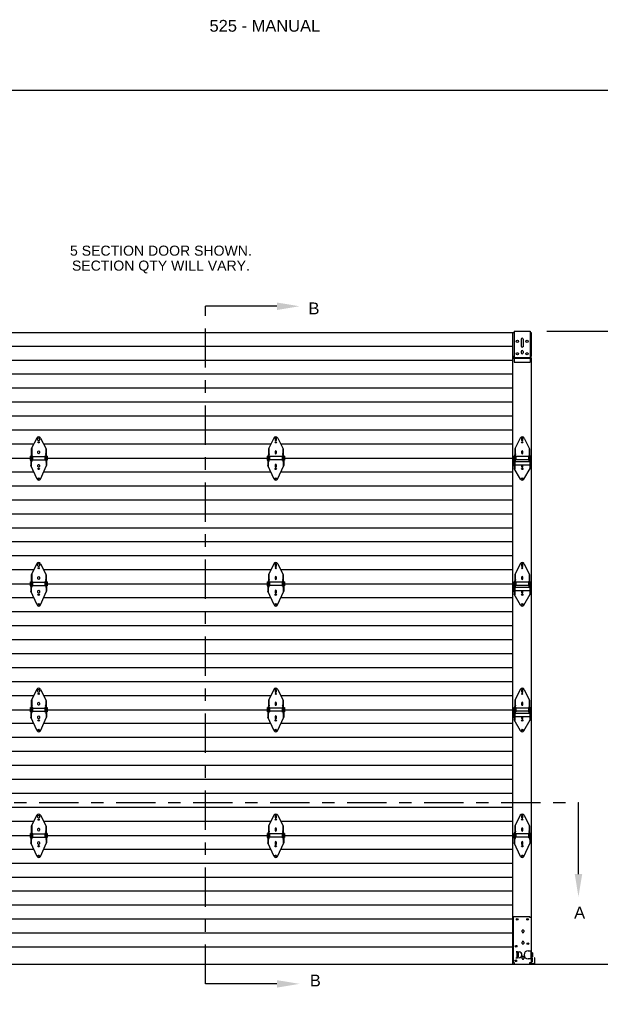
# Model space of a CAD drawing. Header units: inches. Extents: x 168.8 to 189.1, y 234.4 to 247.7.
# Tile 39 of 40: x 179.6 to 184.2, y 239.9 to 247.7. Entities that reach past the tile are written whole.
import ezdxf
from ezdxf import colors
from ezdxf.entities.mleader import LeaderData, LeaderLine
from ezdxf.math import Vec2, Vec3

# ---------------------------------------------------------------- set-up
doc = ezdxf.new("R2010")
doc.units = ezdxf.units.IN
doc.header["$LTSCALE"] = 0.25
doc.header["$MEASUREMENT"] = 0
doc.linetypes.add('CENTER', pattern=[2, 1.25, -0.25, 0.25, -0.25])
for name, color, linetype in [('525', 7, 'Continuous'), ('ANNOTATIONS', 1, 'Continuous'), ('SECTION CUTS', 6, 'CENTER')]:
    doc.layers.add(name, color=color, linetype=linetype)
doc.styles.add('ARIAL', font='arial.ttf', dxfattribs={"height": 0.09375})
doc.styles.get("Standard").update_dxf_attribs({"font": 'romans.shx'})
doc.dimstyles.new('STANDARD$0', dxfattribs={"dimtxt": 0.09375, "dimasz": 0.09375, "dimexe": 0.03125, "dimexo": 0.046875, "dimgap": 0.09, "dimtad": 0, "dimtih": 1, "dimtoh": 1, "dimdec": 4, "dimzin": 0, "dimdsep": 46, "dimtxsty": 'ARIAL', "dimcen": 0.09, "dimadec": 0, "dimazin": 0, "dimtfac": 1, "dimtdec": 4, "dimtofl": 0, "dimtmove": 0, "dimatfit": 1, "dimfxl": 1, "dimtolj": 1, "dimtzin": 0, "dimarcsym": 0})

# ---------------------------------------------------------------- blocks, each defined once
blk = doc.blocks.new('*D5')
at = {"layer": 'ANNOTATIONS', "color": 0, "lineweight": -2, "transparency": 16777216}
for p, q in [((183.7524, 245.2648), (184.8156, 245.2648)), ((184.6906, 245.171), (184.6906, 242.9656)), ((184.6906, 240.3254), (184.6906, 242.5308)), ((183.7537, 240.2316), (184.8156, 240.2316))]:
    blk.add_line(p, q, dxfattribs=at)
at = {"layer": 'ANNOTATIONS', "color": 0, "transparency": 16777216}
for points in [[(184.675, 245.171), (184.7062, 245.171), (184.6906, 245.2648)], [(184.675, 240.3254), (184.7062, 240.3254), (184.6906, 240.2316)]]:
    blk.add_solid(points, dxfattribs=at)
at = {"layer": 'defpoints', "color": 0, "transparency": 16777216}
for p in [(183.6461, 245.2648), (183.6475, 240.2316), (184.6906, 240.2316)]:
    blk.add_point(p, dxfattribs=at)
at = {"layer": 'ANNOTATIONS', "color": 0, "transparency": 16777216, "insert": (184.6906, 242.7482), "char_height": 0.09375, "attachment_point": 5, "style": 'ARIAL'}
blk.add_mtext('\\A1;DOOR\\PHEIGHT', dxfattribs=at)

msp = doc.modelspace()

# ---------------------------------------------------------------- linework, layer by layer
at = {"layer": '525'}
for p, q in [((177.81505, 245.25602), (183.49293, 245.25602)), ((183.48308, 240.23162), (183.48308, 245.25602)), ((183.49293, 245.26475), (183.62183, 245.26475)), ((183.49293, 245.26475), (183.49293, 245.01866)), ((183.62183, 245.26475), (183.62183, 245.01866)), ((183.62183, 245.25602), (183.62762, 245.25602)), ((183.62762, 245.25602), (183.62762, 245.067)), ((183.48308, 245.14491), (177.82489, 245.14491)), ((183.54932, 245.20103), (183.54932, 245.14683)), ((183.56543, 245.20103), (183.56543, 245.14246)), ((183.48633, 245.067), (183.49073, 245.067)), ((183.48633, 245.05528), (183.48633, 245.067)), ((183.49073, 245.05381), (183.49073, 245.067)), ((183.54932, 245.10435), (183.54932, 245.0941)), ((183.56543, 245.10435), (183.56543, 245.0941)), ((183.62403, 245.05381), (183.62403, 245.067)), ((183.62403, 245.067), (183.62842, 245.067)), ((183.62842, 245.05528), (183.62842, 245.067)), ((183.48308, 245.0338), (177.82489, 245.0338)), ((183.49293, 245.05665), (183.62183, 245.05665)), ((183.49293, 245.05088), (183.62183, 245.05088)), ((183.49293, 245.01866), (183.62183, 245.01866)), ((183.62762, 245.0516), (183.62762, 240.60369)), ((183.48308, 244.92269), (177.82489, 244.92269)), ((183.48308, 244.81158), (177.82489, 244.81158)), ((183.48308, 244.70047), (177.82489, 244.70047)), ((183.48308, 244.58936), (177.82489, 244.58936)), ((183.48308, 244.47825), (177.82489, 244.47825)), ((179.67111, 244.36714), (177.82489, 244.36714)), ((179.69518, 244.41612), (179.65236, 244.32898)), ((179.72673, 244.41612), (179.76955, 244.32898)), ((181.55717, 244.36714), (179.7508, 244.36714)), ((181.58124, 244.41612), (181.53842, 244.32898)), ((181.61279, 244.41612), (181.65561, 244.32898)), ((183.48308, 244.36714), (181.63686, 244.36714)), ((183.54183, 244.41612), (183.49902, 244.32898)), ((183.57339, 244.41612), (183.6162, 244.32898)), ((179.65236, 244.32898), (179.65236, 244.23259)), ((179.65529, 244.33495), (179.65529, 244.23259)), ((179.76662, 244.33495), (179.76662, 244.23259)), ((179.76955, 244.32898), (179.76955, 244.23259)), ((181.53842, 244.32898), (181.53842, 244.23259)), ((181.54135, 244.33495), (181.54135, 244.23259)), ((181.65268, 244.33495), (181.65268, 244.23259)), ((181.65561, 244.32898), (181.65561, 244.23259)), ((183.49902, 244.32898), (183.49902, 244.23259)), ((183.50195, 244.33495), (183.50195, 244.23259)), ((183.61327, 244.33495), (183.61327, 244.23259)), ((183.6162, 244.32898), (183.6162, 244.23259)), ((177.82489, 244.25602), (179.64211, 244.25602)), ((179.64211, 244.27214), (179.64797, 244.26921)), ((179.64211, 244.27214), (179.64211, 244.23991)), ((179.64211, 244.23991), (179.64797, 244.24284)), ((179.64797, 244.27653), (179.64797, 244.19743)), ((179.64797, 244.27653), (179.6509, 244.27653)), ((179.6509, 244.27653), (179.6509, 244.19102)), ((179.65236, 244.23259), (179.65529, 244.23259)), ((179.65529, 244.27507), (179.66115, 244.27214)), ((179.65529, 244.23698), (179.66115, 244.23991)), ((179.66115, 244.27214), (179.66115, 244.23991)), ((179.66115, 244.26921), (179.76076, 244.26921)), ((179.66115, 244.24284), (179.76076, 244.24284)), ((179.76662, 244.27507), (179.76076, 244.27214)), ((179.76076, 244.27214), (179.76076, 244.23991)), ((179.76662, 244.23698), (179.76076, 244.23991)), ((179.76662, 244.23259), (179.76955, 244.23259)), ((179.77101, 244.27653), (179.77101, 244.19102)), ((179.77101, 244.27653), (179.77394, 244.27653)), ((179.77394, 244.27653), (179.77394, 244.19743)), ((179.7798, 244.27214), (179.77394, 244.26921)), ((179.7798, 244.23991), (179.77394, 244.24284)), ((179.7798, 244.27214), (179.7798, 244.23991)), ((179.7798, 244.25602), (181.52817, 244.25602)), ((181.52817, 244.27214), (181.53403, 244.26921)), ((181.52817, 244.27214), (181.52817, 244.23991)), ((181.52817, 244.23991), (181.53403, 244.24284)), ((181.53403, 244.27653), (181.53403, 244.19743)), ((181.53696, 244.27653), (181.53403, 244.27653)), ((181.53696, 244.27653), (181.53696, 244.19102)), ((181.54135, 244.23259), (181.53842, 244.23259)), ((181.54135, 244.27507), (181.54721, 244.27214)), ((181.54135, 244.23698), (181.54721, 244.23991)), ((181.54721, 244.27214), (181.54721, 244.23991)), ((181.64682, 244.26921), (181.54721, 244.26921)), ((181.64682, 244.24284), (181.54721, 244.24284)), ((181.65268, 244.27507), (181.64682, 244.27214)), ((181.64682, 244.27214), (181.64682, 244.23991)), ((181.65268, 244.23698), (181.64682, 244.23991)), ((181.65561, 244.23259), (181.65268, 244.23259)), ((181.65708, 244.27653), (181.65708, 244.19102)), ((181.66001, 244.27653), (181.65708, 244.27653)), ((181.66001, 244.27653), (181.66001, 244.19743)), ((181.66587, 244.27214), (181.66001, 244.26921)), ((181.66587, 244.23991), (181.66001, 244.24284)), ((181.66587, 244.27214), (181.66587, 244.23991)), ((181.66587, 244.25602), (183.48876, 244.25602)), ((183.48876, 244.27214), (183.48876, 244.23991)), ((183.48876, 244.27214), (183.49462, 244.26921)), ((183.48876, 244.23991), (183.49462, 244.24284)), ((183.48876, 244.22958), (183.48876, 244.19735)), ((183.48876, 244.22958), (183.49462, 244.22665)), ((183.49316, 244.22738), (183.49316, 244.24211)), ((183.49462, 244.27653), (183.49462, 244.17399)), ((183.49755, 244.27653), (183.49462, 244.27653)), ((183.49755, 244.27653), (183.49755, 244.16896)), ((183.61767, 244.22665), (183.49755, 244.22665)), ((183.50195, 244.23259), (183.49902, 244.23259)), ((183.50195, 244.27507), (183.5078, 244.27214)), ((183.50195, 244.23698), (183.5078, 244.23991)), ((183.5078, 244.27214), (183.5078, 244.23991)), ((183.60741, 244.26921), (183.5078, 244.26921)), ((183.60741, 244.24284), (183.5078, 244.24284)), ((183.61327, 244.27507), (183.60741, 244.27214)), ((183.60741, 244.27214), (183.60741, 244.23991)), ((183.61327, 244.23698), (183.60741, 244.23991)), ((183.6162, 244.23259), (183.61327, 244.23259)), ((183.61767, 244.27653), (183.61767, 244.16896)), ((183.6206, 244.27653), (183.61767, 244.27653)), ((183.6206, 244.27653), (183.6206, 244.17399)), ((183.62646, 244.27214), (183.6206, 244.26921)), ((183.62646, 244.23991), (183.6206, 244.24284)), ((183.62646, 244.22958), (183.6206, 244.22665)), ((183.62206, 244.22738), (183.62206, 244.24211)), ((183.62646, 244.27214), (183.62646, 244.23991)), ((183.62646, 244.25602), (183.62762, 244.25602)), ((183.62646, 244.22958), (183.62646, 244.19735)), ((179.67198, 244.14491), (177.82489, 244.14491)), ((179.69763, 244.0888), (179.64797, 244.19743)), ((179.72428, 244.0888), (179.77394, 244.19743)), ((181.55804, 244.14491), (179.74993, 244.14491)), ((181.5837, 244.0888), (181.53403, 244.19743)), ((181.61034, 244.0888), (181.66001, 244.19743)), ((183.48308, 244.14491), (181.63599, 244.14491)), ((183.48876, 244.19735), (183.49462, 244.20028)), ((183.54459, 244.0881), (183.49462, 244.17399)), ((183.61767, 244.20028), (183.49755, 244.20028)), ((183.57062, 244.0881), (183.6206, 244.17399)), ((183.62646, 244.19735), (183.6206, 244.20028)), ((183.48308, 244.0338), (177.82489, 244.0338)), ((183.48308, 243.92269), (177.82489, 243.92269)), ((183.48308, 243.81158), (177.82489, 243.81158)), ((183.48308, 243.70047), (177.82489, 243.70047)), ((183.48308, 243.58936), (177.82489, 243.58936)), ((183.48308, 243.47825), (177.82489, 243.47825)), ((179.67111, 243.36714), (177.82489, 243.36714)), ((179.69518, 243.41612), (179.65236, 243.32898)), ((179.72673, 243.41612), (179.76955, 243.32898)), ((181.55717, 243.36714), (179.7508, 243.36714)), ((181.58124, 243.41612), (181.53842, 243.32898)), ((181.61279, 243.41612), (181.65561, 243.32898)), ((183.48308, 243.36714), (181.63686, 243.36714)), ((183.54183, 243.41612), (183.49902, 243.32898)), ((183.57339, 243.41612), (183.6162, 243.32898)), ((179.64211, 243.27214), (179.64797, 243.26921)), ((179.64211, 243.27214), (179.64211, 243.23991)), ((179.64797, 243.27653), (179.64797, 243.19743)), ((179.64797, 243.27653), (179.6509, 243.27653)), ((179.6509, 243.27653), (179.6509, 243.19102)), ((179.65236, 243.32898), (179.65236, 243.23259)), ((179.65529, 243.33495), (179.65529, 243.23259)), ((179.65529, 243.27507), (179.66115, 243.27214)), ((179.66115, 243.27214), (179.66115, 243.23991)), ((179.66115, 243.26921), (179.76076, 243.26921)), ((179.76662, 243.27507), (179.76076, 243.27214)), ((179.76076, 243.27214), (179.76076, 243.23991)), ((179.76662, 243.33495), (179.76662, 243.23259)), ((179.76955, 243.32898), (179.76955, 243.23259)), ((179.77101, 243.27653), (179.77101, 243.19102)), ((179.77101, 243.27653), (179.77394, 243.27653)), ((179.77394, 243.27653), (179.77394, 243.19743)), ((179.7798, 243.27214), (179.77394, 243.26921)), ((179.7798, 243.27214), (179.7798, 243.23991)), ((181.52817, 243.27214), (181.53403, 243.26921)), ((181.52817, 243.27214), (181.52817, 243.23991)), ((181.53403, 243.27653), (181.53403, 243.19743)), ((181.53696, 243.27653), (181.53403, 243.27653)), ((181.53696, 243.27653), (181.53696, 243.19102)), ((181.53842, 243.32898), (181.53842, 243.23259)), ((181.54135, 243.33495), (181.54135, 243.23259)), ((181.54135, 243.27507), (181.54721, 243.27214)), ((181.54721, 243.27214), (181.54721, 243.23991)), ((181.64682, 243.26921), (181.54721, 243.26921)), ((181.65268, 243.27507), (181.64682, 243.27214)), ((181.64682, 243.27214), (181.64682, 243.23991)), ((181.65268, 243.33495), (181.65268, 243.23259)), ((181.65561, 243.32898), (181.65561, 243.23259)), ((181.65708, 243.27653), (181.65708, 243.19102)), ((181.66001, 243.27653), (181.65708, 243.27653)), ((181.66001, 243.27653), (181.66001, 243.19743)), ((181.66587, 243.27214), (181.66001, 243.26921)), ((181.66587, 243.27214), (181.66587, 243.23991)), ((183.48876, 243.27214), (183.48876, 243.23991)), ((183.48876, 243.27214), (183.49462, 243.26921)), ((183.49462, 243.27653), (183.49462, 243.17399)), ((183.49755, 243.27653), (183.49462, 243.27653)), ((183.49755, 243.27653), (183.49755, 243.16896)), ((183.49902, 243.32898), (183.49902, 243.23259)), ((183.50195, 243.33495), (183.50195, 243.23259)), ((183.50195, 243.27507), (183.5078, 243.27214)), ((183.5078, 243.27214), (183.5078, 243.23991)), ((183.60741, 243.26921), (183.5078, 243.26921)), ((183.61327, 243.27507), (183.60741, 243.27214)), ((183.60741, 243.27214), (183.60741, 243.23991)), ((183.61327, 243.33495), (183.61327, 243.23259)), ((183.6162, 243.32898), (183.6162, 243.23259)), ((183.61767, 243.27653), (183.61767, 243.16896)), ((183.6206, 243.27653), (183.61767, 243.27653)), ((183.6206, 243.27653), (183.6206, 243.17399)), ((183.62646, 243.27214), (183.6206, 243.26921)), ((183.62646, 243.27214), (183.62646, 243.23991)), ((177.82489, 243.25602), (179.64211, 243.25602)), ((179.64211, 243.23991), (179.64797, 243.24284)), ((179.69763, 243.0888), (179.64797, 243.19743)), ((179.65236, 243.23259), (179.65529, 243.23259)), ((179.65529, 243.23698), (179.66115, 243.23991)), ((179.66115, 243.24284), (179.76076, 243.24284)), ((179.72428, 243.0888), (179.77394, 243.19743)), ((179.76662, 243.23698), (179.76076, 243.23991)), ((179.76662, 243.23259), (179.76955, 243.23259)), ((179.7798, 243.23991), (179.77394, 243.24284)), ((179.7798, 243.25602), (181.52817, 243.25602)), ((181.52817, 243.23991), (181.53403, 243.24284)), ((181.5837, 243.0888), (181.53403, 243.19743)), ((181.54135, 243.23259), (181.53842, 243.23259)), ((181.54135, 243.23698), (181.54721, 243.23991)), ((181.64682, 243.24284), (181.54721, 243.24284)), ((181.61034, 243.0888), (181.66001, 243.19743)), ((181.65268, 243.23698), (181.64682, 243.23991)), ((181.65561, 243.23259), (181.65268, 243.23259)), ((181.66587, 243.23991), (181.66001, 243.24284)), ((181.66587, 243.25602), (183.48876, 243.25602)), ((183.48876, 243.23991), (183.49462, 243.24284)), ((183.48876, 243.22958), (183.48876, 243.19735)), ((183.48876, 243.22958), (183.49462, 243.22665)), ((183.48876, 243.19735), (183.49462, 243.20028)), ((183.49316, 243.22738), (183.49316, 243.24211)), ((183.61767, 243.22665), (183.49755, 243.22665)), ((183.61767, 243.20028), (183.49755, 243.20028)), ((183.50195, 243.23259), (183.49902, 243.23259)), ((183.50195, 243.23698), (183.5078, 243.23991)), ((183.60741, 243.24284), (183.5078, 243.24284)), ((183.61327, 243.23698), (183.60741, 243.23991)), ((183.6162, 243.23259), (183.61327, 243.23259)), ((183.62646, 243.23991), (183.6206, 243.24284)), ((183.62646, 243.22958), (183.6206, 243.22665)), ((183.62646, 243.19735), (183.6206, 243.20028)), ((183.62206, 243.22738), (183.62206, 243.24211)), ((183.62646, 243.25602), (183.62762, 243.25602)), ((183.62646, 243.22958), (183.62646, 243.19735)), ((179.67198, 243.14491), (177.82489, 243.14491)), ((181.55804, 243.14491), (179.74993, 243.14491)), ((183.48308, 243.14491), (181.63599, 243.14491)), ((183.54459, 243.0881), (183.49462, 243.17399)), ((183.57062, 243.0881), (183.6206, 243.17399)), ((183.48308, 243.0338), (177.82489, 243.0338)), ((183.48308, 242.92269), (177.82489, 242.92269)), ((183.48308, 242.81158), (177.82489, 242.81158)), ((183.48308, 242.70047), (177.82489, 242.70047)), ((183.48308, 242.58936), (177.82489, 242.58936)), ((183.48308, 242.47825), (177.82489, 242.47825)), ((179.69518, 242.41612), (179.65236, 242.32898)), ((179.72673, 242.41612), (179.76955, 242.32898)), ((181.58124, 242.41612), (181.53842, 242.32898)), ((181.61279, 242.41612), (181.65561, 242.32898)), ((183.54183, 242.41612), (183.49902, 242.32898)), ((183.57339, 242.41612), (183.6162, 242.32898)), ((179.67111, 242.36714), (177.82489, 242.36714)), ((179.65236, 242.32898), (179.65236, 242.23259)), ((179.65529, 242.33495), (179.65529, 242.23259)), ((181.55717, 242.36714), (179.7508, 242.36714)), ((179.76662, 242.33495), (179.76662, 242.23259)), ((179.76955, 242.32898), (179.76955, 242.23259)), ((181.53842, 242.32898), (181.53842, 242.23259)), ((181.54135, 242.33495), (181.54135, 242.23259)), ((183.48308, 242.36714), (181.63686, 242.36714)), ((181.65268, 242.33495), (181.65268, 242.23259)), ((181.65561, 242.32898), (181.65561, 242.23259)), ((183.49902, 242.32898), (183.49902, 242.23259)), ((183.50195, 242.33495), (183.50195, 242.23259)), ((183.61327, 242.33495), (183.61327, 242.23259)), ((183.6162, 242.32898), (183.6162, 242.23259)), ((177.82489, 242.25602), (179.64211, 242.25602)), ((179.64211, 242.27214), (179.64797, 242.26921)), ((179.64211, 242.27214), (179.64211, 242.23991)), ((179.64797, 242.27653), (179.64797, 242.19743)), ((179.64797, 242.27653), (179.6509, 242.27653)), ((179.6509, 242.27653), (179.6509, 242.19102)), ((179.65529, 242.27507), (179.66115, 242.27214)), ((179.66115, 242.27214), (179.66115, 242.23991)), ((179.66115, 242.26921), (179.76076, 242.26921)), ((179.76662, 242.27507), (179.76076, 242.27214)), ((179.76076, 242.27214), (179.76076, 242.23991)), ((179.77101, 242.27653), (179.77101, 242.19102)), ((179.77101, 242.27653), (179.77394, 242.27653)), ((179.77394, 242.27653), (179.77394, 242.19743)), ((179.7798, 242.27214), (179.77394, 242.26921)), ((179.7798, 242.27214), (179.7798, 242.23991)), ((179.7798, 242.25602), (181.52817, 242.25602)), ((181.52817, 242.27214), (181.53403, 242.26921)), ((181.52817, 242.27214), (181.52817, 242.23991)), ((181.53403, 242.27653), (181.53403, 242.19743)), ((181.53696, 242.27653), (181.53403, 242.27653)), ((181.53696, 242.27653), (181.53696, 242.19102)), ((181.54135, 242.27507), (181.54721, 242.27214)), ((181.54721, 242.27214), (181.54721, 242.23991)), ((181.64682, 242.26921), (181.54721, 242.26921)), ((181.65268, 242.27507), (181.64682, 242.27214)), ((181.64682, 242.27214), (181.64682, 242.23991)), ((181.65708, 242.27653), (181.65708, 242.19102)), ((181.66001, 242.27653), (181.65708, 242.27653)), ((181.66001, 242.27653), (181.66001, 242.19743)), ((181.66587, 242.27214), (181.66001, 242.26921)), ((181.66587, 242.27214), (181.66587, 242.23991)), ((181.66587, 242.25602), (183.48876, 242.25602)), ((183.48876, 242.27214), (183.48876, 242.23991)), ((183.48876, 242.27214), (183.49462, 242.26921)), ((183.49462, 242.27653), (183.49462, 242.17399)), ((183.49755, 242.27653), (183.49462, 242.27653)), ((183.49755, 242.27653), (183.49755, 242.16896)), ((183.50195, 242.27507), (183.5078, 242.27214)), ((183.5078, 242.27214), (183.5078, 242.23991)), ((183.60741, 242.26921), (183.5078, 242.26921)), ((183.61327, 242.27507), (183.60741, 242.27214)), ((183.60741, 242.27214), (183.60741, 242.23991)), ((183.61767, 242.27653), (183.61767, 242.16896)), ((183.6206, 242.27653), (183.61767, 242.27653)), ((183.6206, 242.27653), (183.6206, 242.17399)), ((183.62646, 242.27214), (183.6206, 242.26921)), ((183.62646, 242.27214), (183.62646, 242.23991)), ((183.62646, 242.25602), (183.62762, 242.25602)), ((179.64211, 242.23991), (179.64797, 242.24284)), ((179.69763, 242.0888), (179.64797, 242.19743)), ((179.65236, 242.23259), (179.65529, 242.23259)), ((179.65529, 242.23698), (179.66115, 242.23991)), ((179.66115, 242.24284), (179.76076, 242.24284)), ((179.72428, 242.0888), (179.77394, 242.19743)), ((179.76662, 242.23698), (179.76076, 242.23991)), ((179.76662, 242.23259), (179.76955, 242.23259)), ((179.7798, 242.23991), (179.77394, 242.24284)), ((181.52817, 242.23991), (181.53403, 242.24284)), ((181.5837, 242.0888), (181.53403, 242.19743)), ((181.54135, 242.23259), (181.53842, 242.23259)), ((181.54135, 242.23698), (181.54721, 242.23991)), ((181.64682, 242.24284), (181.54721, 242.24284)), ((181.61034, 242.0888), (181.66001, 242.19743)), ((181.65268, 242.23698), (181.64682, 242.23991)), ((181.65561, 242.23259), (181.65268, 242.23259)), ((181.66587, 242.23991), (181.66001, 242.24284)), ((183.48876, 242.23991), (183.49462, 242.24284)), ((183.48876, 242.22958), (183.48876, 242.19735)), ((183.48876, 242.22958), (183.49462, 242.22665)), ((183.48876, 242.19735), (183.49462, 242.20028)), ((183.49316, 242.22738), (183.49316, 242.24211)), ((183.54459, 242.0881), (183.49462, 242.17399)), ((183.61767, 242.22665), (183.49755, 242.22665)), ((183.61767, 242.20028), (183.49755, 242.20028)), ((183.50195, 242.23259), (183.49902, 242.23259)), ((183.50195, 242.23698), (183.5078, 242.23991)), ((183.60741, 242.24284), (183.5078, 242.24284)), ((183.57062, 242.0881), (183.6206, 242.17399)), ((183.61327, 242.23698), (183.60741, 242.23991)), ((183.6162, 242.23259), (183.61327, 242.23259)), ((183.62646, 242.23991), (183.6206, 242.24284)), ((183.62646, 242.22958), (183.6206, 242.22665)), ((183.62646, 242.19735), (183.6206, 242.20028)), ((183.62206, 242.22738), (183.62206, 242.24211)), ((183.62646, 242.22958), (183.62646, 242.19735)), ((179.67198, 242.14491), (177.82489, 242.14491)), ((181.55804, 242.14491), (179.74993, 242.14491)), ((183.48308, 242.14491), (181.63599, 242.14491)), ((183.48308, 242.0338), (177.82489, 242.0338)), ((183.48308, 241.92269), (177.82489, 241.92269)), ((183.48308, 241.81158), (177.82489, 241.81158)), ((183.48308, 241.70047), (177.82489, 241.70047)), ((183.48308, 241.58936), (177.82489, 241.58936)), ((183.48308, 241.47825), (177.82489, 241.47825)), ((179.69518, 241.41612), (179.65236, 241.32898)), ((179.72673, 241.41612), (179.76955, 241.32898)), ((181.58124, 241.41612), (181.53842, 241.32898)), ((181.61279, 241.41612), (181.65561, 241.32898)), ((183.5416, 241.41612), (183.49878, 241.32898)), ((183.56713, 241.40549), (183.56713, 241.40549)), ((183.57315, 241.41612), (183.61597, 241.32898)), ((179.67111, 241.36714), (177.82489, 241.36714)), ((179.65236, 241.32898), (179.65236, 241.23259)), ((179.65529, 241.33495), (179.65529, 241.23259)), ((181.55717, 241.36714), (179.7508, 241.36714)), ((179.76662, 241.33495), (179.76662, 241.23259)), ((179.76955, 241.32898), (179.76955, 241.23259)), ((181.53842, 241.32898), (181.53842, 241.23259)), ((181.54135, 241.33495), (181.54135, 241.23259)), ((183.48308, 241.36714), (181.63686, 241.36714)), ((181.65268, 241.33495), (181.65268, 241.23259)), ((181.65561, 241.32898), (181.65561, 241.23259)), ((183.49878, 241.32898), (183.49878, 241.23259)), ((183.50171, 241.33495), (183.50171, 241.23259)), ((183.61304, 241.33495), (183.61304, 241.23259)), ((183.61597, 241.32898), (183.61597, 241.23259)), ((177.82489, 241.25602), (179.64211, 241.25602)), ((179.64211, 241.27214), (179.64797, 241.26921)), ((179.64211, 241.27214), (179.64211, 241.23991)), ((179.64211, 241.23991), (179.64797, 241.24284)), ((179.64797, 241.27653), (179.64797, 241.19743)), ((179.64797, 241.27653), (179.6509, 241.27653)), ((179.6509, 241.27653), (179.6509, 241.19102)), ((179.65236, 241.23259), (179.65529, 241.23259)), ((179.65529, 241.27507), (179.66115, 241.27214)), ((179.65529, 241.23698), (179.66115, 241.23991)), ((179.66115, 241.27214), (179.66115, 241.23991)), ((179.66115, 241.26921), (179.76076, 241.26921)), ((179.66115, 241.24284), (179.76076, 241.24284)), ((179.76662, 241.27507), (179.76076, 241.27214)), ((179.76076, 241.27214), (179.76076, 241.23991)), ((179.76662, 241.23698), (179.76076, 241.23991)), ((179.76662, 241.23259), (179.76955, 241.23259)), ((179.77101, 241.27653), (179.77101, 241.19102)), ((179.77101, 241.27653), (179.77394, 241.27653)), ((179.77394, 241.27653), (179.77394, 241.19743)), ((179.7798, 241.27214), (179.77394, 241.26921)), ((179.7798, 241.23991), (179.77394, 241.24284)), ((179.7798, 241.27214), (179.7798, 241.23991)), ((179.7798, 241.25602), (181.52817, 241.25602)), ((181.52817, 241.27214), (181.53403, 241.26921)), ((181.52817, 241.27214), (181.52817, 241.23991)), ((181.52817, 241.23991), (181.53403, 241.24284)), ((181.53403, 241.27653), (181.53403, 241.19743)), ((181.53696, 241.27653), (181.53403, 241.27653)), ((181.53696, 241.27653), (181.53696, 241.19102)), ((181.54135, 241.23259), (181.53842, 241.23259)), ((181.54135, 241.27507), (181.54721, 241.27214)), ((181.54135, 241.23698), (181.54721, 241.23991)), ((181.54721, 241.27214), (181.54721, 241.23991)), ((181.64682, 241.26921), (181.54721, 241.26921)), ((181.64682, 241.24284), (181.54721, 241.24284)), ((181.65268, 241.27507), (181.64682, 241.27214)), ((181.64682, 241.27214), (181.64682, 241.23991)), ((181.65268, 241.23698), (181.64682, 241.23991)), ((181.65561, 241.23259), (181.65268, 241.23259)), ((181.65708, 241.27653), (181.65708, 241.19102)), ((181.66001, 241.27653), (181.65708, 241.27653)), ((181.66001, 241.27653), (181.66001, 241.19743)), ((181.66587, 241.27214), (181.66001, 241.26921)), ((181.66587, 241.23991), (181.66001, 241.24284)), ((181.66587, 241.27214), (181.66587, 241.23991)), ((181.66587, 241.25602), (183.48853, 241.25602)), ((183.48853, 241.27214), (183.49439, 241.26921)), ((183.48853, 241.27214), (183.48853, 241.23991)), ((183.48853, 241.23991), (183.49439, 241.24284)), ((183.49439, 241.27653), (183.49439, 241.19743)), ((183.49732, 241.27653), (183.49439, 241.27653)), ((183.49732, 241.27653), (183.49732, 241.19102)), ((183.50171, 241.23259), (183.49878, 241.23259)), ((183.50171, 241.27507), (183.50757, 241.27214)), ((183.50171, 241.23698), (183.50757, 241.23991)), ((183.50757, 241.27214), (183.50757, 241.23991)), ((183.60718, 241.26921), (183.50757, 241.26921)), ((183.60718, 241.24284), (183.50757, 241.24284)), ((183.61304, 241.27507), (183.60718, 241.27214)), ((183.60718, 241.27214), (183.60718, 241.23991)), ((183.61304, 241.23698), (183.60718, 241.23991)), ((183.61597, 241.23259), (183.61304, 241.23259)), ((183.61744, 241.27653), (183.61744, 241.19102)), ((183.62037, 241.27653), (183.61744, 241.27653)), ((183.62037, 241.27653), (183.62037, 241.19743)), ((183.62623, 241.27214), (183.62037, 241.26921)), ((183.62623, 241.23991), (183.62037, 241.24284)), ((183.62623, 241.27214), (183.62623, 241.23991)), ((183.62623, 241.25602), (183.62762, 241.25602)), ((179.69763, 241.0888), (179.64797, 241.19743)), ((179.72428, 241.0888), (179.77394, 241.19743)), ((181.5837, 241.0888), (181.53403, 241.19743)), ((181.61034, 241.0888), (181.66001, 241.19743)), ((183.54406, 241.0888), (183.49439, 241.19743)), ((183.5707, 241.0888), (183.62037, 241.19743)), ((179.67198, 241.14491), (177.82489, 241.14491)), ((181.55804, 241.14491), (179.74993, 241.14491)), ((183.48308, 241.14491), (181.63599, 241.14491)), ((183.48308, 241.0338), (177.82489, 241.0338)), ((183.48308, 240.92269), (177.82489, 240.92269)), ((183.48308, 240.81158), (177.82489, 240.81158)), ((183.48308, 240.70047), (177.82489, 240.70047)), ((183.48844, 240.2448), (183.48844, 240.60955)), ((183.4943, 240.60955), (183.48844, 240.60955)), ((183.4943, 240.61248), (183.61881, 240.61248)), ((183.4943, 240.61248), (183.4943, 240.60955)), ((183.61881, 240.60369), (183.61881, 240.61248)), ((183.632, 240.60369), (183.61881, 240.60369)), ((183.632, 240.2448), (183.632, 240.60369)), ((183.48308, 240.58936), (177.82489, 240.58936)), ((183.48308, 240.47825), (177.82489, 240.47825)), ((183.55656, 240.4887), (183.55656, 240.49895)), ((183.56974, 240.49895), (183.56974, 240.4887)), ((183.48308, 240.36714), (177.82489, 240.36714)), ((183.55656, 240.39788), (183.55656, 240.40813)), ((183.56974, 240.40813), (183.56974, 240.39788)), ((183.51044, 240.33121), (183.51044, 240.33168)), ((183.51044, 240.33168), (183.5192, 240.33168)), ((183.51803, 240.33121), (183.51044, 240.33121)), ((183.51482, 240.33089), (183.51482, 240.28173)), ((183.5192, 240.33168), (183.53382, 240.33007)), ((183.5192, 240.28173), (183.5192, 240.33089)), ((183.52631, 240.32131), (183.52358, 240.32131)), ((183.52358, 240.29131), (183.52631, 240.29131)), ((183.52631, 240.32131), (183.52631, 240.29131)), ((183.60418, 240.33853), (183.632, 240.33853)), ((183.62762, 240.27408), (183.62762, 240.33853)), ((183.632, 240.32975), (183.62762, 240.32975)), ((183.6391, 240.32131), (183.63637, 240.32131)), ((183.63637, 240.29131), (183.6391, 240.29131)), ((183.6391, 240.32131), (183.6391, 240.29131)), ((177.31424, 240.23162), (183.96945, 240.23162)), ((183.48844, 240.2448), (183.4943, 240.2448)), ((183.4943, 240.2448), (183.4943, 240.23162)), ((183.51044, 240.28141), (183.51803, 240.28141)), ((183.51044, 240.28094), (183.51044, 240.28141)), ((183.5192, 240.28094), (183.51044, 240.28094)), ((183.53382, 240.28255), (183.5192, 240.28094)), ((183.55656, 240.27776), (183.55656, 240.28801)), ((183.56974, 240.28801), (183.56974, 240.27776)), ((183.632, 240.27408), (183.60418, 240.27408)), ((183.61881, 240.2448), (183.632, 240.2448)), ((183.61881, 240.23162), (183.61881, 240.2448)), ((183.64738, 240.236), (183.61881, 240.236)), ((183.632, 240.28287), (183.62762, 240.28287)), ((183.63328, 240.28633), (183.63509, 240.28452)), ((183.63509, 240.24903), (183.63328, 240.24722)), ((183.63637, 240.28142), (183.63637, 240.25213)), ((183.65395, 240.28142), (183.65395, 240.24256)), ((183.65833, 240.28142), (183.65395, 240.28142)), ((183.65833, 240.24256), (183.65833, 240.28142))]:
    msp.add_line(p, q, dxfattribs=at)
for points in [[(179.7051, 244.4113, -1), (179.71681, 244.4113), (179.71681, 244.39958, -1), (179.7051, 244.39958)], [(181.60288, 244.4113, 1), (181.59116, 244.4113), (181.59116, 244.39958, 1), (181.60288, 244.39958)], [(183.56324, 244.4113, 1), (183.55152, 244.4113), (183.55152, 244.39958, 1), (183.56324, 244.39958)], [(179.7051, 244.30876, -1), (179.71681, 244.30876), (179.71681, 244.29704, -1), (179.7051, 244.29704)], [(181.60288, 244.30876, 1), (181.59116, 244.30876), (181.59116, 244.29704, 1), (181.60288, 244.29704)], [(183.56324, 244.30876, 1), (183.55152, 244.30876), (183.55152, 244.29704, 1), (183.56324, 244.29704)], [(179.7051, 244.20078, -1), (179.71681, 244.20078), (179.71681, 244.18906, -1), (179.7051, 244.18906)], [(181.60288, 244.20078, 1), (181.59116, 244.20078), (181.59116, 244.18906, 1), (181.60288, 244.18906)], [(179.7051, 243.4113, -1), (179.71681, 243.4113), (179.71681, 243.39958, -1), (179.7051, 243.39958)], [(181.60288, 243.4113, 1), (181.59116, 243.4113), (181.59116, 243.39958, 1), (181.60288, 243.39958)], [(183.56324, 243.4113, 1), (183.55152, 243.4113), (183.55152, 243.39958, 1), (183.56324, 243.39958)], [(179.7051, 243.30876, -1), (179.71681, 243.30876), (179.71681, 243.29704, -1), (179.7051, 243.29704)], [(181.60288, 243.30876, 1), (181.59116, 243.30876), (181.59116, 243.29704, 1), (181.60288, 243.29704)], [(183.56324, 243.30876, 1), (183.55152, 243.30876), (183.55152, 243.29704, 1), (183.56324, 243.29704)], [(179.7051, 243.20078, -1), (179.71681, 243.20078), (179.71681, 243.18906, -1), (179.7051, 243.18906)], [(181.60288, 243.20078, 1), (181.59116, 243.20078), (181.59116, 243.18906, 1), (181.60288, 243.18906)], [(179.7051, 242.4113, -1), (179.71681, 242.4113), (179.71681, 242.39958, -1), (179.7051, 242.39958)], [(181.60288, 242.4113, 1), (181.59116, 242.4113), (181.59116, 242.39958, 1), (181.60288, 242.39958)], [(183.56324, 242.4113, 1), (183.55152, 242.4113), (183.55152, 242.39958, 1), (183.56324, 242.39958)], [(179.7051, 242.30876, -1), (179.71681, 242.30876), (179.71681, 242.29704, -1), (179.7051, 242.29704)], [(181.60288, 242.30876, 1), (181.59116, 242.30876), (181.59116, 242.29704, 1), (181.60288, 242.29704)], [(183.56324, 242.30876, 1), (183.55152, 242.30876), (183.55152, 242.29704, 1), (183.56324, 242.29704)], [(179.7051, 242.20078, -1), (179.71681, 242.20078), (179.71681, 242.18906, -1), (179.7051, 242.18906)], [(181.60288, 242.20078, 1), (181.59116, 242.20078), (181.59116, 242.18906, 1), (181.60288, 242.18906)], [(179.7051, 241.4113, -1), (179.71681, 241.4113), (179.71681, 241.39958, -1), (179.7051, 241.39958)], [(181.60288, 241.4113, 1), (181.59116, 241.4113), (181.59116, 241.39958, 1), (181.60288, 241.39958)], [(183.56324, 241.4113, 1), (183.55152, 241.4113), (183.55152, 241.39958, 1), (183.56324, 241.39958)], [(179.7051, 241.30876, -1), (179.71681, 241.30876), (179.71681, 241.29704, -1), (179.7051, 241.29704)], [(181.60288, 241.30876, 1), (181.59116, 241.30876), (181.59116, 241.29704, 1), (181.60288, 241.29704)], [(183.56324, 241.30876, 1), (183.55152, 241.30876), (183.55152, 241.29704, 1), (183.56324, 241.29704)], [(179.7051, 241.20078, -1), (179.71681, 241.20078), (179.71681, 241.18906, -1), (179.7051, 241.18906)], [(181.60288, 241.20078, 1), (181.59116, 241.20078), (181.59116, 241.18906, 1), (181.60288, 241.18906)], [(183.56324, 241.20078, 1), (183.55152, 241.20078), (183.55152, 241.18906, 1), (183.56324, 241.18906)]]:
    msp.add_lwpolyline(points, format="xyb", close=True, dxfattribs=at)
for points in [[(179.65529, 244.29084), (179.65979, 244.28825), (179.65529, 244.28511)], [(179.76662, 244.29084), (179.76212, 244.28825), (179.76662, 244.28511)], [(181.54135, 244.29084), (181.54585, 244.28825), (181.54135, 244.28511)], [(181.65268, 244.29084), (181.64819, 244.28825), (181.65268, 244.28511)], [(183.50195, 244.29084), (183.50644, 244.28825), (183.50195, 244.28511)], [(179.6509, 244.23224), (179.65539, 244.22966), (179.6509, 244.22652)], [(179.77101, 244.23224), (179.76652, 244.22966), (179.77101, 244.22652)], [(181.53696, 244.23224), (181.54145, 244.22966), (181.53696, 244.22652)], [(181.65708, 244.23224), (181.65258, 244.22966), (181.65708, 244.22652)], [(183.49765, 244.23226), (183.50215, 244.22967), (183.49765, 244.22653)], [(183.61763, 244.23226), (183.61314, 244.22967), (183.61763, 244.22653)], [(179.65529, 243.29084), (179.65979, 243.28825), (179.65529, 243.28511)], [(179.76662, 243.29084), (179.76212, 243.28825), (179.76662, 243.28511)], [(181.54135, 243.29084), (181.54585, 243.28825), (181.54135, 243.28511)], [(181.65268, 243.29084), (181.64819, 243.28825), (181.65268, 243.28511)], [(183.50195, 243.29084), (183.50644, 243.28825), (183.50195, 243.28511)], [(179.6509, 243.23224), (179.65539, 243.22966), (179.6509, 243.22652)], [(179.77101, 243.23224), (179.76652, 243.22966), (179.77101, 243.22652)], [(181.53696, 243.23224), (181.54145, 243.22966), (181.53696, 243.22652)], [(181.65708, 243.23224), (181.65258, 243.22966), (181.65708, 243.22652)], [(183.49765, 243.23226), (183.50215, 243.22967), (183.49765, 243.22653)], [(183.61763, 243.23226), (183.61314, 243.22967), (183.61763, 243.22653)], [(179.65529, 242.29084), (179.65979, 242.28825), (179.65529, 242.28511)], [(179.76662, 242.29084), (179.76212, 242.28825), (179.76662, 242.28511)], [(181.54135, 242.29084), (181.54585, 242.28825), (181.54135, 242.28511)], [(181.65268, 242.29084), (181.64819, 242.28825), (181.65268, 242.28511)], [(183.50195, 242.29084), (183.50644, 242.28825), (183.50195, 242.28511)], [(179.6509, 242.23224), (179.65539, 242.22966), (179.6509, 242.22652)], [(179.77101, 242.23224), (179.76652, 242.22966), (179.77101, 242.22652)], [(181.53696, 242.23224), (181.54145, 242.22966), (181.53696, 242.22652)], [(181.65708, 242.23224), (181.65258, 242.22966), (181.65708, 242.22652)], [(183.49765, 242.23226), (183.50215, 242.22967), (183.49765, 242.22653)], [(183.61763, 242.23226), (183.61314, 242.22967), (183.61763, 242.22653)], [(179.6509, 241.23224), (179.65539, 241.22966), (179.6509, 241.22652)], [(179.65529, 241.29084), (179.65979, 241.28825), (179.65529, 241.28511)], [(179.76662, 241.29084), (179.76212, 241.28825), (179.76662, 241.28511)], [(179.77101, 241.23224), (179.76652, 241.22966), (179.77101, 241.22652)], [(181.53696, 241.23224), (181.54145, 241.22966), (181.53696, 241.22652)], [(181.54135, 241.29084), (181.54585, 241.28825), (181.54135, 241.28511)], [(181.65268, 241.29084), (181.64819, 241.28825), (181.65268, 241.28511)], [(181.65708, 241.23224), (181.65258, 241.22966), (181.65708, 241.22652)], [(183.49732, 241.23224), (183.50181, 241.22966), (183.49732, 241.22652)], [(183.50171, 241.29084), (183.50621, 241.28825), (183.50171, 241.28511)], [(183.61304, 241.29084), (183.60855, 241.28825), (183.61304, 241.28511)], [(183.61744, 241.23224), (183.61294, 241.22966), (183.61744, 241.22652)]]:
    msp.add_lwpolyline(points, dxfattribs=at)
for points in [[(183.55152, 244.20028), (183.55152, 244.18906, 1), (183.56324, 244.18906), (183.56324, 244.20028)], [(183.55152, 243.20028), (183.55152, 243.18906, 1), (183.56324, 243.18906), (183.56324, 243.20028)], [(183.55152, 242.20028), (183.55152, 242.18906, 1), (183.56324, 242.18906), (183.56324, 242.20028)]]:
    msp.add_lwpolyline(points, format="xyb", dxfattribs=at)
for centre, radius in [((183.51929, 245.18565), 0.00879), ((183.59546, 245.18565), 0.00879), ((183.51929, 245.08604), 0.00879), ((183.59546, 245.08604), 0.00879), ((179.71095, 244.38167), 0.00457), ((181.59702, 244.38167), 0.00457), ((183.55738, 244.38167), 0.00457), ((179.71095, 244.17056), 0.00586), ((181.59702, 244.17056), 0.00586), ((183.55738, 244.17056), 0.00586), ((179.71088, 244.09393), 0.00586), ((181.5971, 244.09393), 0.00586), ((183.55746, 244.09393), 0.00586), ((179.71095, 243.38167), 0.00457), ((181.59702, 243.38167), 0.00457), ((183.55738, 243.38167), 0.00457), ((179.71095, 243.17056), 0.00586), ((181.59702, 243.17056), 0.00586), ((183.55738, 243.17056), 0.00586), ((179.71088, 243.09393), 0.00586), ((181.5971, 243.09393), 0.00586), ((183.55746, 243.09393), 0.00586), ((179.71095, 242.38167), 0.00457), ((181.59702, 242.38167), 0.00457), ((183.55738, 242.38167), 0.00457), ((179.71095, 242.17056), 0.00586), ((181.59702, 242.17056), 0.00586), ((183.55738, 242.17056), 0.00586), ((179.71088, 242.09393), 0.00586), ((181.5971, 242.09393), 0.00586), ((183.55746, 242.09393), 0.00586), ((179.71095, 241.38167), 0.00457), ((181.59702, 241.38167), 0.00457), ((183.55738, 241.38167), 0.00457), ((179.71095, 241.17056), 0.00586), ((181.59702, 241.17056), 0.00586), ((183.55738, 241.17056), 0.00586), ((179.71088, 241.09393), 0.00586), ((181.5971, 241.09393), 0.00586), ((183.55746, 241.09393), 0.00586), ((183.51774, 240.58904), 0.00659), ((183.59977, 240.58904), 0.00659), ((183.50895, 240.37517), 0.00659), ((183.6027, 240.39568), 0.00659), ((183.50602, 240.25945), 0.00659)]:
    msp.add_circle(centre, radius, dxfattribs=at)
for centre, radius, start, end in [((183.55738, 245.20103), 0.00806, 0, 180), ((183.55738, 245.14683), 0.00806, 180, 0), ((183.55738, 245.10435), 0.00806, 0, 180), ((183.55738, 245.0941), 0.00806, 180, 0), ((183.49512, 245.05528), 0.00879, 180, 255.522488), ((183.49366, 245.05381), 0.00293, 180, 270), ((183.6211, 245.05381), 0.00293, 270, 0), ((183.61963, 245.05528), 0.00879, 284.477512, 0), ((179.71095, 244.40837), 0.01758, 26.168506, 153.831494), ((181.59702, 244.40837), 0.01758, 26.168506, 153.831494), ((183.55761, 244.40837), 0.01758, 26.168506, 153.831494), ((179.71095, 244.09489), 0.01465, 204.570136, 335.429864), ((181.59702, 244.09489), 0.01465, 204.570136, 335.429864), ((183.55761, 244.09495), 0.01471, 207.76046, 332.23954), ((179.71095, 243.40837), 0.01758, 26.168506, 153.831494), ((181.59702, 243.40837), 0.01758, 26.168506, 153.831494), ((183.55761, 243.40837), 0.01758, 26.168506, 153.831494), ((179.71095, 243.09489), 0.01465, 204.570136, 335.429864), ((181.59702, 243.09489), 0.01465, 204.570136, 335.429864), ((183.55761, 243.09495), 0.01471, 207.76046, 332.23954), ((179.71095, 242.40837), 0.01758, 26.168506, 153.831494), ((181.59702, 242.40837), 0.01758, 26.168506, 153.831494), ((183.55761, 242.40837), 0.01758, 26.168506, 153.831494), ((179.71095, 242.09489), 0.01465, 204.570136, 335.429864), ((181.59702, 242.09489), 0.01465, 204.570136, 335.429864), ((183.55761, 242.09495), 0.01471, 207.76046, 332.23954), ((179.71095, 241.40837), 0.01758, 26.168506, 153.831494), ((181.59702, 241.40837), 0.01758, 26.168506, 153.831494), ((183.55738, 241.40837), 0.01758, 26.168506, 153.831494), ((179.71095, 241.09489), 0.01465, 204.570136, 335.429864), ((181.59702, 241.09489), 0.01465, 204.570136, 335.429864), ((183.55738, 241.09489), 0.01465, 204.570136, 335.429864), ((183.56315, 240.49895), 0.00659, 0, 180), ((183.56315, 240.4887), 0.00659, 180, 0), ((183.56315, 240.40813), 0.00659, 0, 180), ((183.56315, 240.39788), 0.00659, 180, 0), ((183.52358, 240.32568), 0.00438, 180, 270), ((183.52358, 240.28693), 0.00438, 90, 180), ((183.5312, 240.30631), 0.02391, 276.2803, 83.7197), ((183.56315, 240.28801), 0.00659, 0, 180), ((183.60418, 240.30631), 0.03223, 90, 270), ((183.63637, 240.32568), 0.00438, 180, 270), ((183.63637, 240.28693), 0.00438, 90, 180), ((183.63637, 240.28943), 0.00438, 180, 225.00001), ((183.56315, 240.27776), 0.00659, 180, 0), ((183.63637, 240.24412), 0.00438, 135, 171.053339), ((183.632, 240.28142), 0.00438, 0, 45), ((183.632, 240.25213), 0.00438, 315, 0), ((183.64738, 240.24256), 0.00657, 270, 0), ((183.64738, 240.24256), 0.01095, 270, 0)]:
    msp.add_arc(centre, radius, start, end, dxfattribs=at)
for centre, major_axis, start_param, end_param in [((183.51045, 240.33089), (0.00438, 0), 0, 1.5707963), ((183.51045, 240.33089), (0.00876, 0), 0, 0.5235988), ((183.51045, 240.28173), (-0.00438, 0), 1.5707963, 3.1415927), ((183.51045, 240.28173), (-0.00876, 0), 2.6179939, 3.1415927)]:
    msp.add_ellipse(centre, major_axis=major_axis, ratio=0.0735364, start_param=start_param, end_param=end_param, dxfattribs=at)
msp.add_open_spline([(183.63205, 240.2448), (183.63205, 240.2448), (183.632, 240.2448), (183.632, 240.2448)], degree=3, dxfattribs=at)
at = {"layer": 'defpoints'}
msp.add_lwpolyline([(189.05875, 234.44685), (168.77187, 234.44685), (168.77187, 247.18196), (189.05875, 247.18196)], close=True, dxfattribs=at)
at = {"layer": 'SECTION CUTS'}
for p, q in [((181.03707, 240.07565), (181.03707, 245.46392)), ((177.26482, 241.51766), (184.00482, 241.51766))]:
    msp.add_line(p, q, dxfattribs=at)

# ---------------------------------------------------------------- texts
at = {"layer": 'ANNOTATIONS', "attachment_point": 1, "style": 'ARIAL'}
for s, insert, char_height, width, line_spacing_factor in [('525 - MANUAL ', (181.06988, 247.74099), 0.09375, 6.6097632, 0.86134), ('\\pi0.21644;5 SECTION DOOR SHOWN.  \\P\\pi0.23208;SECTION QTY WILL VARY.  ', (179.74364, 245.94601), 0.08, 1.8653016, 0.892366)]:
    msp.add_mtext(s, dxfattribs=dict(at, insert=insert, char_height=char_height, width=width, line_spacing_factor=line_spacing_factor))
at = {"layer": 'SECTION CUTS', "style": 'ARIAL'}
for s, p in [('B', (181.85715, 245.40012)), ('A', (183.97034, 240.59523)), ('B', (181.86783, 240.05552))]:
    msp.add_text(s, height=0.09375, dxfattribs=at).set_placement(p)

# ---------------------------------------------------------------- dimensions: what is measured, and where the dimension line sits
at = {"layer": 'ANNOTATIONS'}
dim = msp.add_linear_dim(base=(184.69059, 240.23162), p1=(183.6461, 245.26475), p2=(183.64749, 240.23162), angle=90, text='DOOR\\PHEIGHT', dimstyle='STANDARD$0', override={"dimexe": 0.125, "dimexo": 0.10625, "dimcen": 0.153, "dimtmove": 1}, dxfattribs=at)
dim.commit()
dim.dimension.update_dxf_attribs({"geometry": '*D5', "text_midpoint": (184.69059, 242.74818)})

# ---------------------------------------------------------------- leaders
at = {"layer": 'SECTION CUTS'}
ml = msp.add_multileader_mtext('Standard', dxfattribs=at)
ml.set_content('', color=256)
ml.set_leader_properties()
ml.build(insert=Vec2(0, 0))
ml.multileader.update_dxf_attribs({"dogleg_length": 0, "arrow_head_size": 0.18})
ctx = ml.context
ctx.base_point, ctx.char_height, ctx.arrow_head_size, ctx.landing_gap_size, ctx.plane_origin, ctx.plane_x_axis, ctx.plane_y_axis = Vec3(181.03707, 245.46392), 0.18, 0.18, 0, Vec3(181.78659, 245.46392), Vec3(0, 1), Vec3(-1, 0)
notes = []
notes.append((ctx, [(0, (1, 1, 0), (181.03707, 245.46392), (1, 0), 0, [(0, [(181.78659, 245.46392)], 0, [])])]))
ctx.mtext.insert, ctx.mtext.text_direction, ctx.mtext.rotation, ctx.mtext.flow_direction = Vec3(180.94707, 245.46392), Vec3(0, 1), 1.5707963, 5
ml = msp.add_multileader_mtext('Standard', dxfattribs=at)
ml.set_content('', color=256)
ml.set_leader_properties()
ml.build(insert=Vec2(0, 0))
ml.multileader.update_dxf_attribs({"dogleg_length": 0, "arrow_head_size": 0.18})
ctx = ml.context
ctx.base_point, ctx.char_height, ctx.arrow_head_size, ctx.landing_gap_size, ctx.plane_origin = Vec3(184.00482, 241.51766), 0.18, 0.18, 0, Vec3(184.00482, 240.76814)
notes.append((ctx, [(0, (1, 1, 0), (184.00482, 241.51766), (1, 0), 0, [(0, [(184.00482, 240.76814)], 0, [])])]))
ctx.mtext.insert, ctx.mtext.flow_direction = Vec3(184.00482, 241.60766), 5
ml = msp.add_multileader_mtext('Standard', dxfattribs=at)
ml.set_content('', color=256)
ml.set_leader_properties()
ml.build(insert=Vec2(0, 0))
ml.multileader.update_dxf_attribs({"dogleg_length": 0, "arrow_head_size": 0.18})
ctx = ml.context
ctx.base_point, ctx.char_height, ctx.arrow_head_size, ctx.landing_gap_size, ctx.plane_origin, ctx.plane_x_axis, ctx.plane_y_axis = Vec3(181.03707, 240.07565), 0.18, 0.18, 0, Vec3(181.78659, 240.07565), Vec3(0, 1), Vec3(-1, 0)
notes.append((ctx, [(0, (1, 1, 0), (181.03707, 240.07565), (1, 0), 0, [(0, [(181.78659, 240.07565)], 0, [])])]))
ctx.mtext.insert, ctx.mtext.text_direction, ctx.mtext.rotation, ctx.mtext.flow_direction = Vec3(180.94707, 240.07565), Vec3(0, 1), 1.5707963, 5
for ctx, leaders in notes:
    for number, flags, end, landing, length, lines in leaders:
        leader = LeaderData()
        leader.index, (leader.has_last_leader_line, leader.has_dogleg_vector, leader.attachment_direction) = number, flags
        leader.last_leader_point, leader.dogleg_vector, leader.dogleg_length = Vec3(end), Vec3(landing), length
        for number, points, colour, breaks in lines:
            line = LeaderLine()
            line.index, line.vertices, line.color, line.breaks = number, Vec3.list(points), colors.encode_raw_color(colour), breaks
            leader.lines.append(line)
        ctx.leaders.append(leader)

doc.saveas('drawing.dxf')
